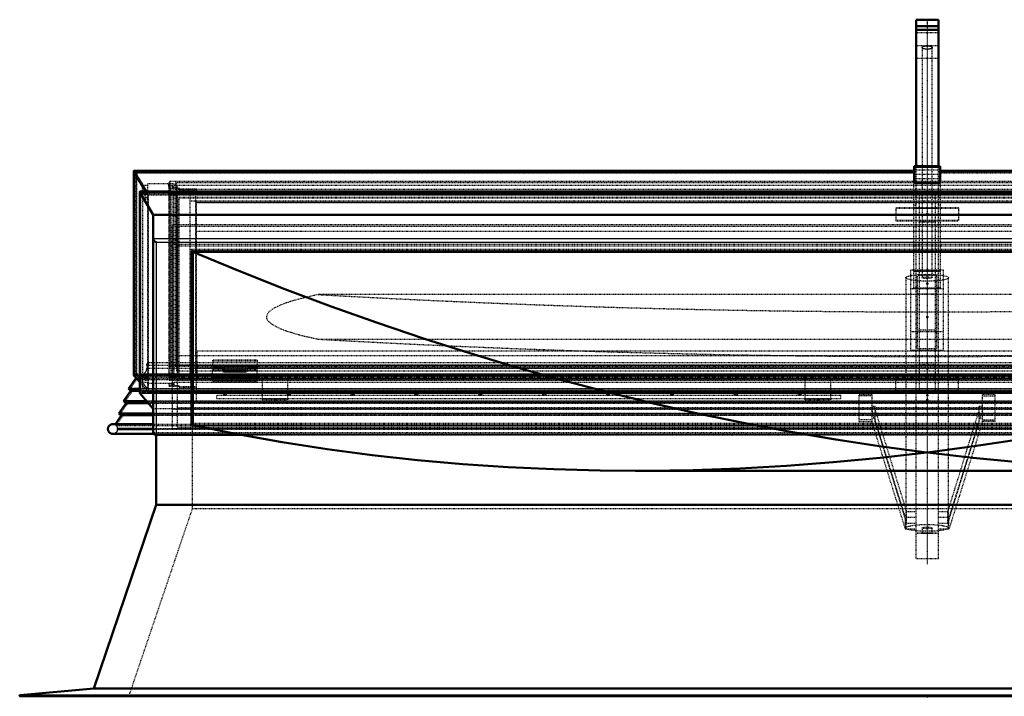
# Model space of a CAD drawing. Header units: millimetres. Extents: x -3 to 5752, y 0 to 4187.
# Tile 10 of 11: x 2902 to 4444, y 3126 to 4186. Entities that reach past the tile are written whole.
import ezdxf

# ---------------------------------------------------------------- set-up
doc = ezdxf.new("R2010")
doc.units = ezdxf.units.MM
doc.linetypes.add('Center', pattern=[1.5, 0.45, -0.5, 0.05, -0.5])
doc.linetypes.add('Dashed', pattern=[2, 1, -1])
for name, color, linetype, lineweight in [('am_0', 7, 'Continuous', 50), ('am_12', 3, 'Continuous', 25), ('am_3', 6, 'Dashed', 25), ('am_6', 2, 'Continuous', 35), ('am_7', 7, 'Center', 25), ('am_9', 7, 'Continuous', 50)]:
    doc.layers.add(name, color=color, linetype=linetype, lineweight=lineweight)

# ---------------------------------------------------------------- blocks, each defined once
blk = doc.blocks.new('26_L300125250453O10O_0_in_300125250O145OY1NNY310_1000')
at = {"layer": 'am_0'}
for p, q in [((4305.5, 4185.8), (4340.5, 4185.8)), ((4305.5, 3956.6), (4305.5, 4185.8)), ((4340.5, 3956.6), (4340.5, 4185.8)), ((4305.5, 4176), (4340.5, 4176)), ((4305.5, 4170.4), (4340.5, 4170.4))]:
    blk.add_line(p, q, dxfattribs=at)
at = {"layer": 'am_3'}
for p, q in [((4305.5, 4166.1), (4340.5, 4166.1)), ((4305.5, 4145.7), (4340.5, 4145.7)), ((4315, 4142.5), (4315, 3781.9)), ((4331, 3781.9), (4331, 4142.5)), ((4305.5, 4126), (4340.5, 4126)), ((4305.5, 3341.9), (4305.5, 3956.6)), ((4340.5, 3341.9), (4340.5, 3956.6)), ((4302, 3932.1), (4305.5, 3932.1)), ((4302, 3766.1), (4302, 3932.1)), ((4340.5, 3932.1), (4344, 3932.1)), ((4344, 3766.1), (4344, 3932.1)), ((4340.5, 3928.9), (4305.5, 3928.9)), ((4302, 3895.5), (4305.5, 3895.5)), ((4305.5, 3891.1), (4340.5, 3891.1)), ((4340.5, 3895.5), (4344, 3895.5)), ((4297.3, 3668.6), (4297.3, 3794.4)), ((4297.3, 3794.4), (4348.7, 3794.4)), ((4348.7, 3668.6), (4348.7, 3794.4)), ((4289.5, 3781.9), (4289.5, 3390)), ((4302, 3792.5), (4344, 3792.5)), ((4344, 3791.4), (4302, 3791.4)), ((4308, 3671.3), (4308, 3785.2)), ((4338, 3785.2), (4308, 3785.2)), ((4338, 3671.3), (4338, 3785.2)), ((4356.5, 3390), (4356.5, 3781.9)), ((4297.3, 3765.2), (4348.7, 3765.2)), ((4302, 3766.1), (4344, 3766.1)), ((4338, 3756), (4308, 3756)), ((4308, 3700.5), (4338, 3700.5)), ((4297.3, 3697.8), (4348.7, 3697.8)), ((4308, 3671.3), (4338, 3671.3)), ((4297.3, 3668.6), (4348.7, 3668.6)), ((4216.6, 3599.2), (4236.6, 3599.2)), ((4216.6, 3556.9), (4216.6, 3599.2)), ((4236.6, 3596.9), (4216.6, 3596.9)), ((4236.6, 3556), (4236.6, 3599.2)), ((4429.5, 3599.2), (4409.5, 3599.2)), ((4409.5, 3556), (4409.5, 3599.2)), ((4409.5, 3596.9), (4429.5, 3596.9)), ((4429.5, 3556.9), (4429.5, 3599.2)), ((4236.6, 3580.9), (4241.6, 3580.9)), ((4241.6, 3556.1), (4241.6, 3580.9)), ((4404.5, 3556.1), (4404.5, 3580.9)), ((4404.5, 3580.9), (4409.5, 3580.9)), ((4289, 3406.5), (4236.6, 3574.3)), ((4236.6, 3562.6), (4241.6, 3562.6)), ((4241.6, 3574.4), (4290.5, 3415.6)), ((4355.5, 3415.6), (4404.5, 3574.4)), ((4409.5, 3574.3), (4357.1, 3406.5)), ((4404.5, 3562.6), (4409.5, 3562.6)), ((4236.6, 3559.2), (4216.6, 3559.2)), ((4216.6, 3556.9), (4236.6, 3556.9)), ((4289, 3388.2), (4236.6, 3556)), ((4241.6, 3556.1), (4290.5, 3397.3)), ((4355.5, 3397.3), (4404.5, 3556.1)), ((4409.5, 3556), (4357.1, 3388.2)), ((4409.5, 3559.2), (4429.5, 3559.2)), ((4429.5, 3556.9), (4409.5, 3556.9)), ((4290.5, 3397.3), (4290.5, 3415.6)), ((4290.5, 3415.6), (4305.5, 3415.6)), ((4340.5, 3415.6), (4355.5, 3415.6)), ((4355.5, 3397.3), (4355.5, 3415.6)), ((4305.5, 3406.5), (4289, 3406.5)), ((4289, 3388.2), (4289, 3406.5)), ((4290.5, 3397.3), (4305.5, 3397.3)), ((4357.1, 3406.5), (4340.5, 3406.5)), ((4340.5, 3397.3), (4355.5, 3397.3)), ((4357.1, 3388.2), (4357.1, 3406.5)), ((4305.5, 3388.2), (4289, 3388.2)), ((4305.5, 3382.1), (4340.5, 3382.1)), ((4305.5, 3381.9), (4340.5, 3381.9)), ((4315, 3390), (4315, 3381.9)), ((4331, 3381.9), (4331, 3390)), ((4357.1, 3388.2), (4340.5, 3388.2)), ((4305.5, 3342.1), (4340.5, 3342.1)), ((4305.5, 3341.9), (4340.5, 3341.9))]:
    blk.add_line(p, q, dxfattribs=at)
for points in [[(4315, 4142.5), (4315.1, 4142.7), (4315.2, 4143), (4315.3, 4143.2), (4315.5, 4143.4), (4315.8, 4143.6), (4316.1, 4143.8), (4316.5, 4144), (4316.9, 4144.2), (4317.4, 4144.4), (4317.9, 4144.5), (4318.5, 4144.7), (4319, 4144.8), (4319.7, 4144.9), (4320.3, 4145), (4321, 4145.1), (4321.7, 4145.1), (4322.3, 4145.1), (4323, 4145.1), (4323.7, 4145.1), (4324.4, 4145.1), (4325.1, 4145.1), (4325.8, 4145), (4326.4, 4144.9), (4327, 4144.8), (4327.6, 4144.7), (4328.2, 4144.5), (4328.7, 4144.4), (4329.2, 4144.2), (4329.6, 4144), (4330, 4143.8), (4330.3, 4143.6), (4330.6, 4143.4), (4330.8, 4143.2), (4330.9, 4143), (4331, 4142.7), (4331, 4142.5)], [(4323, 4139.9), (4322.3, 4139.9), (4321.7, 4139.9), (4321, 4140), (4320.3, 4140), (4319.7, 4140.1), (4319, 4140.2), (4318.5, 4140.4), (4317.9, 4140.5), (4317.4, 4140.7), (4316.9, 4140.8), (4316.5, 4141), (4316.1, 4141.2), (4315.8, 4141.4), (4315.5, 4141.6), (4315.3, 4141.8), (4315.2, 4142.1), (4315.1, 4142.3), (4315, 4142.5)], [(4331, 4142.5), (4331, 4142.3), (4330.9, 4142.1), (4330.8, 4141.8), (4330.6, 4141.6), (4330.3, 4141.4), (4330, 4141.2), (4329.6, 4141), (4329.2, 4140.8), (4328.7, 4140.7), (4328.2, 4140.5), (4327.6, 4140.4), (4327, 4140.2), (4326.4, 4140.1), (4325.8, 4140), (4325.1, 4140), (4324.4, 4139.9), (4323.7, 4139.9), (4323, 4139.9)], [(4315, 3381.9), (4315.1, 3381.9), (4315.2, 3381.9), (4315.3, 3381.9), (4315.5, 3382), (4315.8, 3382), (4316.1, 3382), (4316.5, 3382), (4316.9, 3382), (4317.4, 3382), (4317.9, 3382), (4318.5, 3382), (4319, 3382), (4319.7, 3382), (4320.3, 3382), (4321, 3382), (4321.7, 3382), (4322.3, 3382), (4323, 3382), (4323.7, 3382), (4324.4, 3382), (4325.1, 3382), (4325.8, 3382), (4326.4, 3382), (4327, 3382), (4327.6, 3382), (4328.2, 3382), (4328.7, 3382), (4329.2, 3382), (4329.6, 3382), (4330, 3382), (4330.3, 3382), (4330.6, 3382), (4330.8, 3381.9), (4330.9, 3381.9), (4331, 3381.9), (4331, 3381.9)], [(4323, 3381.9), (4322.3, 3381.9), (4321.7, 3381.9), (4321, 3381.9), (4320.3, 3381.9), (4319.7, 3381.9), (4319, 3381.9), (4318.5, 3381.9), (4317.9, 3381.9), (4317.4, 3381.9), (4316.9, 3381.9), (4316.5, 3381.9), (4316.1, 3381.9), (4315.8, 3381.9), (4315.5, 3381.9), (4315.3, 3381.9), (4315.2, 3381.9), (4315.1, 3381.9), (4315, 3381.9)], [(4331, 3381.9), (4331, 3381.9), (4330.9, 3381.9), (4330.8, 3381.9), (4330.6, 3381.9), (4330.3, 3381.9), (4330, 3381.9), (4329.6, 3381.9), (4329.2, 3381.9), (4328.7, 3381.9), (4328.2, 3381.9), (4327.6, 3381.9), (4327, 3381.9), (4326.4, 3381.9), (4325.8, 3381.9), (4325.1, 3381.9), (4324.4, 3381.9), (4323.7, 3381.9), (4323, 3381.9)]]:
    blk.add_lwpolyline(points, dxfattribs=at)
for centre, major_axis in [((4323, 3781.9), (-33.5, 0)), ((4323, 3781.9), (-8, 0)), ((4323, 3390), (-33.5, 0)), ((4323, 3390), (-8, 0))]:
    blk.add_ellipse(centre, major_axis=major_axis, ratio=0.159102, dxfattribs=at)
at = {"layer": 'am_7'}
blk.add_line((4323, 4186.1), (4323, 3333.3), dxfattribs=at)
at = {"layer": 'am_6'}
for tag, p, flags in [('CATALOG', (4434.5, 4183.6), 8), ('W', (4434.5, 4181.1), 8), ('OP', (4434.5, 4180.1), 8), ('OC', (4434.5, 4179.1), 8), ('NB', (4434.5, 4186.1), 8), ('NN', (4434.5, 4185.6), 8), ('NT', (4434.5, 4185.1), 8), ('NBSYN', (4434.5, 4184.6), 8), ('LINA', (4434.5, 4184.1), 8), ('IDNR', (4434.5, 4183.1), 8), ('PN', (4434.5, 4182.6), 8), ('LODLEVEL', (4434.5, 4182.1), 8), ('L', (4434.5, 4181.6), 8), ('DP', (4434.5, 4180.6), 8), ('BA', (4434.5, 4179.6), 8), ('ExcludeFromBOM', (4434.5, 4178.1), 8), ('PSOL_0', (4434.5, 4177.6), 9), ('PSOL_1', (4434.5, 4177.1), 9), ('PSOL_2', (4434.5, 4176.6), 9), ('PSOL_3', (4434.5, 4176.1), 9)]:
    blk.add_attdef(tag, p, '', height=0.5, dxfattribs=dict(at, flags=flags))
blk = doc.blocks.new('27_L3001252504511O_0_in_300125250O145OY1NNY310_1000')
at = {"layer": 'am_3'}
for p, q in [((4335.5, 3912.7), (4310.5, 3912.7)), ((4310.5, 3912.7), (4310.5, 3602.6)), ((4335.5, 3912.7), (4335.5, 3602.6)), ((4274, 3891.5), (4274, 3871.1)), ((4372, 3891.5), (4274, 3891.5)), ((4372, 3890.5), (4274, 3890.5)), ((4372, 3891.5), (4372, 3871.1)), ((4274, 3872.2), (4372, 3872.2)), ((4274, 3871.1), (4372, 3871.1)), ((4310.5, 3869.2), (4335.5, 3869.2)), ((4335.5, 3646.1), (4310.5, 3646.1)), ((4274, 3603.5), (4274, 3623.9)), ((4274, 3623.9), (4372, 3623.9)), ((4372, 3603.5), (4372, 3623.9)), ((4274, 3622.8), (4372, 3622.8)), ((4372, 3604.6), (4274, 3604.6)), ((4372, 3603.5), (4274, 3603.5)), ((4310.5, 3602.6), (4335.5, 3602.6))]:
    blk.add_line(p, q, dxfattribs=at)
at = {"layer": 'am_6'}
for tag, p, flags in [('NB', (4377, 3912.7), 8), ('NN', (4377, 3912.2), 8), ('NT', (4377, 3911.7), 8), ('NBSYN', (4377, 3911.2), 8), ('LINA', (4377, 3910.7), 8), ('CATALOG', (4377, 3910.2), 8), ('IDNR', (4377, 3909.7), 8), ('PN', (4377, 3909.2), 8), ('LODLEVEL', (4377, 3908.7), 8), ('L', (4377, 3908.2), 8), ('W', (4377, 3907.7), 8), ('DP', (4377, 3907.2), 8), ('OP', (4377, 3906.7), 8), ('ExcludeFromBOM', (4377, 3905.7), 8), ('PSOL_0', (4377, 3905.2), 9), ('PSOL_1', (4377, 3904.7), 9), ('PSOL_2', (4377, 3904.2), 9)]:
    blk.add_attdef(tag, p, '', height=0.5, dxfattribs=dict(at, flags=flags))
blk = doc.blocks.new('28_L3001252506O_0_in_300125250O145OY1NNY310_1000')
at = {"layer": 'am_3'}
for p, q in [((3137.7, 3643.2), (3137.7, 3933.2)), ((3137.7, 3933.2), (5508.4, 3933.2)), ((3135.4, 3926.9), (3135.4, 3635.7)), ((3139.1, 3628.1), (3139.1, 3917.4)), ((3139.1, 3917.4), (5507, 3917.4)), ((3146.5, 3930.9), (5499.6, 3930.9)), ((3146.5, 3645.5), (3146.5, 3930.9)), ((3148.3, 3920.4), (5497.8, 3920.4)), ((3149.8, 3914.6), (3148.3, 3920.4)), ((3148.3, 3635.9), (3148.3, 3920.4)), ((3148.7, 3639.1), (3148.7, 3923.5)), ((3149.8, 3630.9), (3149.8, 3914.6)), ((3149.8, 3914.6), (5496.3, 3914.6)), ((3137.7, 3643.2), (5508.4, 3643.2)), ((3146.5, 3645.5), (5499.6, 3645.5)), ((3139.1, 3628.1), (5507, 3628.1)), ((3148.3, 3635.9), (3149.8, 3630.9)), ((3148.3, 3635.9), (5497.8, 3635.9)), ((3149.8, 3630.9), (5496.3, 3630.9))]:
    blk.add_line(p, q, dxfattribs=at)
for points in [[(3135.4, 3926.9), (3135.5, 3928), (3135.6, 3929), (3135.9, 3929.9), (3136.2, 3930.9), (3136.6, 3931.7), (3137.1, 3932.5), (3137.7, 3933.2)], [(3139.1, 3917.4), (3138.4, 3918.4), (3137.7, 3919.4), (3137.1, 3920.4), (3136.6, 3921.5), (3136.2, 3922.6), (3135.9, 3923.6), (3135.6, 3924.7), (3135.5, 3925.8), (3135.4, 3926.9), (3135.4, 3926.9)], [(3148.7, 3923.5), (3148.7, 3924.5), (3148.6, 3925.6), (3148.3, 3926.7), (3148, 3927.8), (3147.6, 3928.9), (3147.1, 3930), (3146.5, 3930.9)], [(3148.3, 3920.4), (3148.5, 3921.4), (3148.7, 3922.4), (3148.7, 3923.4), (3148.7, 3923.5)], [(3137.7, 3643.2), (3137.1, 3642.1), (3136.6, 3641.1), (3136.2, 3640), (3135.9, 3638.9), (3135.6, 3637.8), (3135.5, 3636.7), (3135.4, 3635.7)], [(3146.5, 3645.5), (3147.1, 3644.7), (3147.6, 3643.9), (3148, 3643), (3148.3, 3642.1), (3148.6, 3641.1), (3148.7, 3640.1), (3148.7, 3639.1)], [(3148.7, 3639.1), (3148.7, 3638.1), (3148.6, 3637), (3148.3, 3635.9), (3148.3, 3635.9)], [(3135.4, 3635.7), (3135.5, 3634.7), (3135.6, 3633.7), (3135.9, 3632.7), (3136.2, 3631.8), (3136.6, 3630.9), (3137.1, 3630.1), (3137.7, 3629.4), (3138.4, 3628.7), (3139.1, 3628.1), (3139.1, 3628.1)]]:
    blk.add_lwpolyline(points, dxfattribs=at)
at = {"layer": 'am_6'}
for tag, p, flags in [('NB', (5515.6, 3933.2), 8), ('NN', (5515.6, 3932.7), 8), ('NT', (5515.6, 3932.2), 8), ('NBSYN', (5515.6, 3931.7), 8), ('LINA', (5515.6, 3931.2), 8), ('CATALOG', (5515.6, 3930.7), 8), ('IDNR', (5515.6, 3930.2), 8), ('PN', (5515.6, 3929.7), 8), ('LODLEVEL', (5515.6, 3929.2), 8), ('L', (5515.6, 3928.7), 8), ('W', (5515.6, 3928.2), 8), ('ExcludeFromBOM', (5515.6, 3927.2), 8), ('PSOL_0', (5515.6, 3926.7), 9), ('PSOL_1', (5515.6, 3926.2), 9), ('PSOL_2', (5515.6, 3925.7), 9)]:
    blk.add_attdef(tag, p, '', height=0.5, dxfattribs=dict(at, flags=flags))
blk = doc.blocks.new('29_L3001252505O_0_in_300125250O145OY1NNY310_1000')
at = {"layer": 'am_3'}
for p, q in [((3168.5, 3914.6), (5477.5, 3914.6)), ((3168.5, 3914.6), (3168.5, 3628.5)), ((3168.5, 3902.5), (5477.5, 3902.5)), ((3177.8, 3912.2), (5468.3, 3912.2)), ((3177.8, 3630.9), (3177.8, 3912.2)), ((3177.8, 3900.1), (5468.3, 3900.1)), ((3168.5, 3640.5), (5477.5, 3640.5)), ((3177.8, 3642.9), (5468.3, 3642.9)), ((3168.5, 3628.5), (5477.5, 3628.5)), ((3177.8, 3630.9), (5468.3, 3630.9))]:
    blk.add_line(p, q, dxfattribs=at)
at = {"layer": 'am_6'}
for tag, p, flags in [('NB', (5482.5, 3914.6), 8), ('NN', (5482.5, 3914.1), 8), ('NT', (5482.5, 3913.6), 8), ('NBSYN', (5482.5, 3913.1), 8), ('LINA', (5482.5, 3912.6), 8), ('CATALOG', (5482.5, 3912.1), 8), ('IDNR', (5482.5, 3911.6), 8), ('PN', (5482.5, 3911.1), 8), ('LODLEVEL', (5482.5, 3910.6), 8), ('L', (5482.5, 3910.1), 8), ('W', (5482.5, 3909.6), 8), ('ExcludeFromBOM', (5482.5, 3908.6), 8), ('PSOL_0', (5482.5, 3908.1), 9), ('PSOL_1', (5482.5, 3907.6), 9), ('PSOL_2', (5482.5, 3907.1), 9)]:
    blk.add_attdef(tag, p, '', height=0.5, dxfattribs=dict(at, flags=flags))
blk = doc.blocks.new('30_L300125250O34O_0_in_300125250O145OY1NNY310_1000')
at = {"layer": 'am_0'}
for p, q in [((3173, 3823.2), (3173, 3550.9)), ((3173, 3822.7), (5473, 3822.7)), ((3866.5, 3479.5), (4779.6, 3479.5))]:
    blk.add_line(p, q, dxfattribs=at)
for points in [[(4323, 3508.1), (4322.7, 3508.1), (4251.4, 3517.6), (4180.2, 3528.4), (4108.8, 3540.6), (4037.5, 3554.1), (3966, 3568.9), (3894.5, 3585), (3823, 3602.5), (3751.5, 3621.3), (3679.1, 3641.7), (3606.7, 3663.5), (3534.3, 3686.6), (3462.1, 3711), (3389.7, 3736.9), (3317.4, 3764.1), (3245.1, 3792.7), (3173, 3822.7)], [(5473, 3822.7), (5403.2, 3793.6), (5333.1, 3765.8), (5262.8, 3739.2), (5192.3, 3713.9), (5121.3, 3689.7), (5050.3, 3666.9), (4979, 3645.2), (4907.6, 3624.9), (4835, 3605.6), (4762.4, 3587.6), (4689.5, 3571), (4616.6, 3555.7), (4543.4, 3541.7), (4470.1, 3529.1), (4396.8, 3517.9), (4323.4, 3508.1), (4323, 3508.1)], [(3173, 3550.9), (3242.9, 3536.9), (3313, 3524.4), (3383.3, 3513.5), (3453.8, 3504.2), (3524.7, 3496.3), (3595.8, 3490), (3667.1, 3485.2), (3738.4, 3481.9), (3811.1, 3480), (3866.5, 3479.5)], [(3866.5, 3479.5), (3883.7, 3479.6), (3956.6, 3480.7), (4029.5, 3483.2), (4102.7, 3487.3), (4175.9, 3492.8), (4249.3, 3499.7), (4322.7, 3508), (4323, 3508.1)], [(4323, 3508.1), (4323.4, 3508), (4394.7, 3499.9), (4465.9, 3493.1), (4537.2, 3487.7), (4608.6, 3483.6), (4680.1, 3480.9), (4751.6, 3479.7), (4779.6, 3479.5)]]:
    blk.add_lwpolyline(points, dxfattribs=at)
at = {"layer": 'am_3'}
for p, q in [((5505, 3865), (3141, 3865)), ((3141, 3865), (3141, 3545.6)), ((3141, 3834.4), (5505, 3834.4)), ((3173, 3825.9), (3173, 3823.2)), ((3173, 3825.9), (5473, 3825.9)), ((5276.2, 3755.5), (3369.9, 3755.5)), ((3369.9, 3685.6), (5276.2, 3685.6)), ((3141, 3576.2), (5505, 3576.2)), ((3173, 3554.1), (5473, 3554.1)), ((3173, 3550.9), (5473, 3550.9)), ((3141, 3545.6), (5505, 3545.6))]:
    blk.add_line(p, q, dxfattribs=at)
blk.add_lwpolyline([(3369.9, 3755.5), (3359.8, 3753.4), (3338.5, 3748.2), (3328.6, 3745.4), (3319.4, 3742.4), (3311.1, 3739.3), (3303.8, 3736), (3297.5, 3732.5), (3292.7, 3728.8), (3289, 3723.7), (3288.4, 3721.1), (3288.7, 3718.4), (3289.8, 3715.9), (3291.7, 3713.4), (3298, 3708.4), (3304, 3705.1), (3311, 3701.9), (3319.2, 3698.8), (3328.3, 3695.9), (3337.9, 3693.1), (3348, 3690.5), (3369.9, 3685.6)], dxfattribs=at)
for centre in [(4323, 19380.7), (4323, 19310.8)]:
    blk.add_ellipse(centre, major_axis=(-16204.4, 0), ratio=0.965926, start_param=1.511945, end_param=1.629648, dxfattribs=at)
at = {"layer": 'am_6'}
for tag, p, flags in [('NB', (5510, 3865), 8), ('NN', (5510, 3864.5), 8), ('NT', (5510, 3864), 8), ('NBSYN', (5510, 3863.5), 8), ('LINA', (5510, 3863), 8), ('CATALOG', (5510, 3862.5), 8), ('IDNR', (5510, 3862), 8), ('PN', (5510, 3861.5), 8), ('LODLEVEL', (5510, 3861), 8), ('L', (5510, 3860.5), 8), ('W', (5510, 3860), 8), ('TG', (5510, 3859.5), 8), ('TS', (5510, 3859), 8), ('ExcludeFromBOM', (5510, 3858), 8), ('PSOL_0', (5510, 3857.5), 9), ('PSOL_1', (5510, 3857), 9), ('PSOL_2', (5510, 3856.5), 9), ('PSOL_3', (5510, 3856), 9)]:
    blk.add_attdef(tag, p, '', height=0.5, dxfattribs=dict(at, flags=flags))
blk = doc.blocks.new('31_L30012525045O3O_0_in_300125250O145OY1NNY310_1000')
at = {"layer": 'am_0'}
for p, q in [((3080.8, 3948.6), (3080.8, 3629.1)), ((3081, 3947.9), (3099.7, 3916.8)), ((4302.5, 3949.6), (3081.7, 3949.6)), ((4302.5, 3930.7), (4302.5, 3956.6)), ((4343.5, 3956.6), (4302.5, 3956.6)), ((4343.5, 3930.7), (4343.5, 3956.6)), ((5564.4, 3949.6), (4343.5, 3949.6)), ((3090, 3916), (3090, 3601.3)), ((5555.3, 3916.8), (3090.8, 3916.8)), ((4302.5, 3930.7), (4343.5, 3930.7)), ((3090, 3601), (3090, 3915.8)), ((3090, 3915.8), (5556.1, 3915.8)), ((3090, 3915.8), (3111, 3880.2)), ((3111, 3880.2), (3111, 3539.7)), ((3111, 3880.2), (5535, 3880.2)), ((3171, 3550.4), (3171, 3823.2)), ((3171, 3823.2), (5475, 3823.2)), ((3090, 3618.3), (3081, 3628.5)), ((3111, 3576.3), (3090, 3601)), ((3171, 3553.6), (3173, 3553.6)), ((3171, 3550.4), (3175.6, 3550.4)), ((3114.7, 3536), (3247.9, 3536))]:
    blk.add_line(p, q, dxfattribs=at)
for points in [[(3081.7, 3949.6), (3081.6, 3949.6), (3081.5, 3949.5), (3081.4, 3949.5), (3081.3, 3949.5), (3081.2, 3949.4), (3081.2, 3949.4), (3081.1, 3949.3), (3081, 3949.3), (3081, 3949.2), (3080.9, 3949.1), (3080.9, 3949), (3080.8, 3948.9), (3080.8, 3948.8), (3080.8, 3948.7), (3080.8, 3948.6)], [(3080.8, 3948.6), (3080.8, 3948.5), (3080.8, 3948.4), (3080.8, 3948.3), (3080.9, 3948.2), (3080.9, 3948.1), (3081, 3948), (3081, 3947.9)], [(3090.8, 3916.8), (3090.7, 3916.8), (3090.6, 3916.8), (3090.5, 3916.8), (3090.4, 3916.8), (3090.3, 3916.7), (3090.3, 3916.7), (3090.2, 3916.6), (3090.2, 3916.6), (3090.1, 3916.5), (3090.1, 3916.4), (3090, 3916.4), (3090, 3916.3), (3090, 3916.2), (3090, 3916.1), (3090, 3916), (3090, 3915.9), (3090, 3915.8), (3090, 3915.8)], [(3116, 3837.4), (3115.6, 3837.5), (3115.2, 3837.7), (3114.7, 3837.9), (3114.3, 3838.1), (3113.9, 3838.4), (3113.5, 3838.7), (3113.2, 3839), (3112.8, 3839.4), (3112.5, 3839.7), (3112.2, 3840.1), (3111.9, 3840.5), (3111.7, 3840.9), (3111.5, 3841.4), (3111.3, 3841.8), (3111.2, 3842.2), (3111.1, 3842.7), (3111.1, 3843.1), (3111, 3843.5)], [(3081, 3628.5), (3081, 3628.6), (3080.9, 3628.7), (3080.9, 3628.7), (3080.8, 3628.8), (3080.8, 3628.9), (3080.8, 3629), (3080.8, 3629.1)], [(3111, 3539.7), (3111.1, 3539.3), (3111.1, 3538.9), (3111.2, 3538.5), (3111.3, 3538.1), (3111.5, 3537.8), (3111.7, 3537.4), (3111.9, 3537.1), (3112.2, 3536.9), (3112.5, 3536.6), (3112.8, 3536.4), (3113.2, 3536.3), (3113.5, 3536.1), (3113.9, 3536.1), (3114.3, 3536), (3114.7, 3536)], [(3114.7, 3536), (3115.2, 3536), (3115.6, 3536.1), (3116, 3536.1)]]:
    blk.add_lwpolyline(points, dxfattribs=at)
at = {"layer": 'am_12'}
for p, q in [((3081, 3628.5), (3081, 3947.9)), ((3081, 3947.9), (4302.5, 3947.9)), ((4302.5, 3955.1), (4343.5, 3955.1)), ((4343.5, 3947.9), (5565.1, 3947.9)), ((3111, 3843.5), (5535, 3843.5)), ((3116, 3837.4), (5530, 3837.4)), ((3116, 3536.1), (3116, 3837.4)), ((3116, 3536.1), (3246.9, 3536.1))]:
    blk.add_line(p, q, dxfattribs=at)
at = {"layer": 'am_3'}
for p, q in [((3085.4, 3946.5), (3082.8, 3949.1)), ((3082.8, 3949.1), (4302.5, 3949.1)), ((3082.8, 3630.6), (3082.8, 3949.1)), ((4302.5, 3956.6), (4343.5, 3956.6)), ((4302.5, 3950.9), (4343.5, 3950.9)), ((4343.5, 3949.1), (5563.3, 3949.1)), ((3084.2, 3946), (3085.4, 3946.5)), ((3084.2, 3628.3), (3084.2, 3946)), ((3084.2, 3946), (4302.5, 3946)), ((3102, 3916.4), (3084.2, 3946)), ((3085.4, 3629.4), (3085.4, 3946.5)), ((3085.4, 3946.5), (4302.5, 3946.5)), ((4343.5, 3943.6), (4302.5, 3943.6)), ((4302.5, 3937.4), (4343.5, 3937.4)), ((4343.5, 3946.5), (5560.7, 3946.5)), ((4343.5, 3946), (5561.9, 3946)), ((3094.7, 3913.2), (3091.8, 3916.4)), ((3091.8, 3602.5), (3091.8, 3916.4)), ((3091.8, 3916.4), (5554.3, 3916.4)), ((3094.5, 3927), (3102, 3916.4)), ((3094.5, 3927), (3102, 3927)), ((3094.5, 3916.2), (3094.5, 3927)), ((3097.2, 3912.3), (3094.5, 3916.2)), ((3094.5, 3916.2), (3102, 3916.2)), ((3095.9, 3916.2), (3095.9, 3914.8)), ((3095.9, 3916.2), (3102, 3916.2)), ((3098.6, 3912.3), (3095.9, 3916.2)), ((3099.7, 3916.8), (3103.3, 3911)), ((3143.8, 3929), (3102, 3929)), ((3102, 3929), (3102, 3916.4)), ((3102, 3916.2), (3102, 3621.6)), ((3136.3, 3921.2), (3136.3, 3926.7)), ((3136.3, 3926.7), (3141.8, 3926.7)), ((3141.8, 3925.1), (3136.3, 3925.1)), ((3151.8, 3922.1), (3136.3, 3922.1)), ((3136.3, 3921.2), (3151.8, 3921.2)), ((3136.3, 3916.2), (3141.8, 3916.2)), ((3136.3, 3621.6), (3136.3, 3916.2)), ((3141.8, 3923.1), (3141.8, 3926.7)), ((3141.8, 3924.4), (3143.8, 3924.4)), ((3143.8, 3923.1), (3141.8, 3923.1)), ((3141.8, 3916.2), (3141.8, 3623.5)), ((3143.8, 3923.1), (3143.8, 3929)), ((3143.8, 3927), (5502.3, 3927)), ((3143.8, 3916.2), (5502.3, 3916.2)), ((3143.8, 3916.2), (5502.3, 3916.2)), ((3143.8, 3623.5), (3143.8, 3916.2)), ((3151.8, 3919.8), (3151.8, 3922.1)), ((3179, 3920.4), (3151.8, 3920.4)), ((3151.8, 3919.8), (3179, 3919.8)), ((3179, 3916.4), (3179, 3920.4)), ((3179, 3916.4), (5467, 3916.4)), ((3094.7, 3913.2), (5551.4, 3913.2)), ((3094.7, 3600.9), (3094.7, 3913.2)), ((3095.9, 3914.8), (3097.2, 3912.9)), ((3095.9, 3914.8), (3102, 3914.8)), ((3097.2, 3912.9), (3097.2, 3912.3)), ((3097.2, 3912.9), (3102, 3912.9)), ((3097.2, 3912.3), (3102, 3912.3)), ((3098.6, 3912.3), (3102, 3912.3)), ((3098.6, 3908.3), (3098.6, 3912.3)), ((3099.7, 3906.9), (3098.6, 3908.3)), ((3098.6, 3908.3), (3102, 3908.3)), ((3099.7, 3899.8), (3099.7, 3906.9)), ((3099.7, 3906.9), (3102, 3906.9)), ((3103.3, 3911), (3103.3, 3603.1)), ((5542.8, 3911), (3103.3, 3911)), ((3136.3, 3914.8), (3141.8, 3914.8)), ((3136.3, 3914.3), (3141.8, 3914.3)), ((3136.3, 3912.9), (3141.8, 3912.9)), ((3136.3, 3912.3), (3141.8, 3912.3)), ((3136.3, 3912.3), (5509.8, 3912.3)), ((3141.8, 3914.3), (3143.8, 3914.3)), ((3143.8, 3914.8), (5502.3, 3914.8)), ((3143.8, 3912.9), (5502.3, 3912.9)), ((3143.8, 3912.3), (5502.3, 3912.3)), ((3151.8, 3624.1), (3151.8, 3908.3)), ((3151.8, 3908.3), (5494.2, 3908.3)), ((3151.8, 3906.9), (5494.2, 3906.9)), ((3102, 3896.5), (3099.7, 3899.8)), ((3099.7, 3899.8), (3102, 3899.8)), ((3179, 3899.8), (5467, 3899.8)), ((3179, 3586.3), (3179, 3899.8)), ((3149, 3862.7), (5497, 3862.7)), ((3149, 3547.9), (3149, 3862.7)), ((3179, 3854.9), (5467, 3854.9)), ((3149, 3832.1), (5497, 3832.1)), ((3171, 3823.2), (3171, 3826.4)), ((3171, 3826.4), (5475, 3826.4)), ((3220, 3642.7), (3204, 3642.7)), ((3204, 3618.3), (3204, 3642.7)), ((3220, 3640.7), (3204, 3640.7)), ((3220, 3642.7), (3220, 3634.5)), ((3258, 3638.7), (3220, 3638.7)), ((3274, 3642.7), (3258, 3642.7)), ((3258, 3642.7), (3258, 3634.5)), ((3274, 3640.7), (3258, 3640.7)), ((3274, 3618.3), (3274, 3642.7)), ((3081, 3628.5), (5565.1, 3628.5)), ((5563.7, 3630.7), (3082.4, 3630.7)), ((3082.8, 3630.6), (3085.4, 3629.4)), ((3082.8, 3630.6), (5563.3, 3630.6)), ((3085.4, 3629.4), (3084.2, 3628.3)), ((3084.2, 3628.3), (3102, 3607.9)), ((3084.2, 3628.3), (5561.9, 3628.3)), ((3085.4, 3629.4), (5560.7, 3629.4)), ((3094.5, 3629.3), (3097.2, 3625.4)), ((3094.5, 3629.3), (3102, 3629.3)), ((3094.5, 3618.5), (3094.5, 3629.3)), ((3095.9, 3626.8), (3095.9, 3625.4)), ((3095.9, 3626.8), (3102, 3626.8)), ((3097.2, 3624.9), (3095.9, 3626.8)), ((3095.9, 3625.4), (3098.6, 3621.6)), ((3095.9, 3625.4), (3102, 3625.4)), ((3097.2, 3625.4), (3097.2, 3624.9)), ((3097.2, 3625.4), (3102, 3625.4)), ((3097.2, 3624.9), (3102, 3624.9)), ((3098.6, 3621.6), (3098.6, 3625.6)), ((3098.6, 3625.6), (3099.7, 3624.1)), ((3098.6, 3625.6), (3102, 3625.6)), ((3099.7, 3624.1), (3099.7, 3631.2)), ((3099.7, 3631.2), (3102, 3627.8)), ((3099.7, 3631.2), (3102, 3631.2)), ((3099.7, 3624.1), (3102, 3624.1)), ((3141.8, 3627.4), (3136.3, 3627.4)), ((3136.3, 3626.8), (3141.8, 3626.8)), ((3136.3, 3625.4), (3141.8, 3625.4)), ((3136.3, 3625.4), (3141.8, 3625.4)), ((3136.3, 3624.9), (3141.8, 3624.9)), ((3143.8, 3623.5), (3141.8, 3623.5)), ((3143.8, 3629.3), (5502.3, 3629.3)), ((3143.8, 3626.8), (5502.3, 3626.8)), ((3143.8, 3625.4), (5502.3, 3625.4)), ((3143.8, 3625.4), (5502.3, 3625.4)), ((3143.8, 3624.9), (5502.3, 3624.9)), ((3151.8, 3625.6), (5494.2, 3625.6)), ((3151.8, 3624.1), (5494.2, 3624.1)), ((3179, 3631.2), (5467, 3631.2)), ((3220, 3638), (3204, 3638)), ((3220, 3638), (3204, 3638)), ((3220, 3636.4), (3204, 3636.4)), ((3274, 3636.3), (3204, 3636.3)), ((3274, 3628.6), (3204, 3628.6)), ((3274, 3627), (3204, 3627)), ((3274, 3625.8), (3204, 3625.8)), ((3274, 3624), (3204, 3624)), ((3220, 3636.5), (3258, 3636.5)), ((3258, 3636.1), (3220, 3636.1)), ((3220, 3634.5), (3258, 3634.5)), ((3274, 3638), (3258, 3638)), ((3274, 3638), (3258, 3638)), ((3274, 3636.4), (3258, 3636.4)), ((3103.3, 3603.1), (3090, 3618.3)), ((3102, 3607.9), (3094.5, 3618.5)), ((3094.5, 3618.5), (3102, 3618.5)), ((3098.6, 3621.6), (3102, 3621.6)), ((3102, 3618.5), (3102, 3607.9)), ((3102, 3616.5), (3143.8, 3616.5)), ((3136.3, 3621.6), (5509.8, 3621.6)), ((3136.3, 3616.6), (3141.8, 3616.6)), ((3136.3, 3611.8), (3136.3, 3616.6)), ((3141.8, 3615), (3136.3, 3615)), ((3151.8, 3612.7), (3136.3, 3612.7)), ((3136.3, 3611.8), (3151.8, 3611.8)), ((3141.8, 3616.6), (3141.8, 3613.4)), ((3141.8, 3614.6), (3143.8, 3614.6)), ((3143.8, 3613.4), (3141.8, 3613.4)), ((3143.8, 3613.4), (3143.8, 3618.5)), ((3143.8, 3618.5), (5502.3, 3618.5)), ((3151.8, 3610.6), (3151.8, 3612.7)), ((3179, 3611.2), (3151.8, 3611.2)), ((3151.8, 3610.6), (3179, 3610.6)), ((3179, 3607.9), (5467, 3607.9)), ((3274, 3620.5), (3204, 3620.5)), ((3274, 3618.3), (3204, 3618.3)), ((3090, 3601), (5556.1, 3601)), ((5554.7, 3602.6), (3091.3, 3602.6)), ((3091.8, 3602.5), (3094.7, 3600.9)), ((3091.8, 3602.5), (5554.3, 3602.5)), ((3094.7, 3600.9), (5551.4, 3600.9)), ((3103.3, 3603.1), (5542.8, 3603.1)), ((3149, 3578.5), (5497, 3578.5)), ((3179, 3586.3), (5467, 3586.3)), ((5535, 3576.3), (3111, 3576.3)), ((3149, 3547.9), (5497, 3547.9)), ((3173, 3553.6), (5473, 3553.6)), ((3175.6, 3550.4), (5470.5, 3550.4)), ((3111, 3539.7), (5535, 3539.7)), ((3246.9, 3536.1), (5399.3, 3536.1)), ((3247.9, 3536), (5398.3, 3536))]:
    blk.add_line(p, q, dxfattribs=at)
for points in [[(3082.8, 3949.1), (3082.7, 3949.2), (3082.6, 3949.2), (3082.5, 3949.3), (3082.4, 3949.4), (3082.3, 3949.4), (3082.2, 3949.5), (3082.1, 3949.5), (3082, 3949.5), (3081.9, 3949.6), (3081.8, 3949.6), (3081.7, 3949.6)], [(3091.8, 3916.4), (3091.7, 3916.4), (3091.6, 3916.5), (3091.5, 3916.6), (3091.4, 3916.6), (3091.3, 3916.7), (3091.3, 3916.7), (3091.2, 3916.8), (3091.1, 3916.8), (3091, 3916.8), (3090.9, 3916.8), (3090.8, 3916.8), (3090.8, 3916.8)], [(3080.8, 3629.1), (3080.8, 3629.2), (3080.8, 3629.3), (3080.8, 3629.4), (3080.9, 3629.6), (3080.9, 3629.7), (3081, 3629.8), (3081, 3629.9), (3081.1, 3630), (3081.2, 3630.1), (3081.2, 3630.2), (3081.3, 3630.3), (3081.4, 3630.3), (3081.5, 3630.4), (3081.6, 3630.5), (3081.7, 3630.5), (3081.8, 3630.6), (3081.9, 3630.6), (3082, 3630.7), (3082.2, 3630.7), (3082.3, 3630.7), (3082.4, 3630.7)], [(3082.4, 3630.7), (3082.5, 3630.7), (3082.6, 3630.7), (3082.7, 3630.7), (3082.8, 3630.6), (3082.8, 3630.6)], [(3090, 3601), (3090, 3601.1), (3090, 3601.2), (3090, 3601.3), (3090, 3601.4), (3090, 3601.5), (3090, 3601.6), (3090, 3601.7), (3090.1, 3601.8), (3090.1, 3601.9), (3090.2, 3602), (3090.2, 3602), (3090.3, 3602.1), (3090.4, 3602.2), (3090.5, 3602.3), (3090.5, 3602.3), (3090.6, 3602.4), (3090.7, 3602.5), (3090.8, 3602.5), (3090.9, 3602.6), (3091, 3602.6), (3091.1, 3602.6), (3091.2, 3602.6), (3091.3, 3602.6), (3091.3, 3602.6)], [(3091.3, 3602.6), (3091.4, 3602.6), (3091.5, 3602.6), (3091.6, 3602.6), (3091.7, 3602.6), (3091.8, 3602.5), (3091.8, 3602.5)]]:
    blk.add_lwpolyline(points, dxfattribs=at)
at = {"layer": 'am_6'}
for tag, p, flags in [('CATALOG', (5570.3, 3954.1), 8), ('W', (5570.3, 3951.6), 8), ('OP', (5570.3, 3950.6), 8), ('OC', (5570.3, 3950.1), 8), ('NB', (5570.3, 3956.6), 8), ('NN', (5570.3, 3956.1), 8), ('NT', (5570.3, 3955.6), 8), ('NBSYN', (5570.3, 3955.1), 8), ('LINA', (5570.3, 3954.6), 8), ('IDNR', (5570.3, 3953.6), 8), ('PN', (5570.3, 3953.1), 8), ('LODLEVEL', (5570.3, 3952.6), 8), ('L', (5570.3, 3952.1), 8), ('DP', (5570.3, 3951.1), 8), ('ExcludeFromBOM', (5570.3, 3949.1), 8), ('PSOL_0', (5570.3, 3948.6), 9), ('PSOL_1', (5570.3, 3948.1), 9), ('PSOL_2', (5570.3, 3947.6), 9)]:
    blk.add_attdef(tag, p, '', height=0.5, dxfattribs=dict(at, flags=flags))
blk = doc.blocks.new('32_L300125250459O_0_in_300125250O145OY1NNY310_1000')
at = {"layer": 'am_3'}
for p, q in [((3222.7, 3597.5), (3210.5, 3597.5)), ((3210.5, 3592.5), (3210.5, 3597.5)), ((3210.5, 3592.5), (4188, 3592.5)), ((3322.7, 3597.5), (3223.4, 3597.5)), ((3422.7, 3597.5), (3323.4, 3597.5)), ((3522.7, 3597.5), (3423.4, 3597.5)), ((3622.7, 3597.5), (3523.4, 3597.5)), ((3722.7, 3597.5), (3623.4, 3597.5)), ((3822.7, 3597.5), (3723.4, 3597.5)), ((3922.7, 3597.5), (3823.4, 3597.5)), ((4022.7, 3597.5), (3923.4, 3597.5)), ((4122.7, 3597.5), (4023.4, 3597.5)), ((4188, 3597.5), (4123.4, 3597.5)), ((4188, 3592.5), (4188, 3597.5))]:
    blk.add_line(p, q, dxfattribs=at)
for centre in [(3223, 3600), (3323, 3600), (3423, 3600), (3523, 3600), (3623, 3600), (3723, 3600), (3823, 3600), (3923, 3600), (4023, 3600), (4123, 3600)]:
    blk.add_circle(centre, 2.5, dxfattribs=at)
at = {"layer": 'am_7'}
for p, q in [((3220.4, 3600), (3225.7, 3600)), ((3223, 3597.4), (3223, 3602.6)), ((3320.4, 3600), (3325.7, 3600)), ((3323, 3597.4), (3323, 3602.6)), ((3420.4, 3600), (3425.7, 3600)), ((3423, 3597.4), (3423, 3602.6)), ((3520.4, 3600), (3525.7, 3600)), ((3523, 3597.4), (3523, 3602.6)), ((3620.4, 3600), (3625.7, 3600)), ((3623, 3597.4), (3623, 3602.6)), ((3720.4, 3600), (3725.7, 3600)), ((3723, 3597.4), (3723, 3602.6)), ((3820.4, 3600), (3825.7, 3600)), ((3823, 3597.4), (3823, 3602.6)), ((3920.4, 3600), (3925.7, 3600)), ((3923, 3597.4), (3923, 3602.6)), ((4020.4, 3600), (4025.7, 3600)), ((4023, 3597.4), (4023, 3602.6)), ((4120.4, 3600), (4125.7, 3600)), ((4123, 3597.4), (4123, 3602.6))]:
    blk.add_line(p, q, dxfattribs=at)
at = {"layer": 'am_6'}
for tag, p, flags in [('NB', (4193, 3602.6), 8), ('NN', (4193, 3602.1), 8), ('NT', (4193, 3601.6), 8), ('NBSYN', (4193, 3601.1), 8), ('LINA', (4193, 3600.6), 8), ('CATALOG', (4193, 3600.1), 8), ('IDNR', (4193, 3599.6), 8), ('PN', (4193, 3599.1), 8), ('LODLEVEL', (4193, 3598.6), 8), ('L', (4193, 3598.1), 8), ('W', (4193, 3597.6), 8), ('DP', (4193, 3597.1), 8), ('OP', (4193, 3596.6), 8), ('ExcludeFromBOM', (4193, 3595.6), 8), ('PSOL_0', (4193, 3595.1), 9), ('PSOL_1', (4193, 3594.6), 9), ('PSOL_2', (4193, 3594.1), 9), ('PSOL_3', (4193, 3593.6), 9)]:
    blk.add_attdef(tag, p, '', height=0.5, dxfattribs=dict(at, flags=flags))
blk = doc.blocks.new('34_L30012525081O_0_in_300125250O145OY1NNY310_1000')
at = {"layer": 'am_3'}
for p, q in [((4132, 3590.5), (4132, 3626.2)), ((4172, 3590.5), (4172, 3626.2)), ((4132, 3592), (4172, 3592)), ((4132, 3590.5), (4172, 3590.5))]:
    blk.add_line(p, q, dxfattribs=at)
at = {"layer": 'am_6'}
for tag, p, flags in [('NB', (4177, 3626.2), 8), ('NN', (4177, 3625.7), 8), ('NT', (4177, 3625.2), 8), ('NBSYN', (4177, 3624.7), 8), ('LINA', (4177, 3624.2), 8), ('CATALOG', (4177, 3623.7), 8), ('IDNR', (4177, 3623.2), 8), ('PN', (4177, 3622.7), 8), ('LODLEVEL', (4177, 3622.2), 8), ('L', (4177, 3621.7), 8), ('W', (4177, 3621.2), 8), ('ExcludeFromBOM', (4177, 3620.2), 8), ('PSOL_0', (4177, 3619.7), 9), ('PSOL_1', (4177, 3619.2), 9), ('PSOL_2', (4177, 3618.7), 9)]:
    blk.add_attdef(tag, p, '', height=0.5, dxfattribs=dict(at, flags=flags))
blk = doc.blocks.new('36_L30012525083O_0_in_300125250O145OY1NNY310_1000')
at = {"layer": 'am_3'}
for p, q in [((3282, 3590.5), (3282, 3626.2)), ((3322, 3590.5), (3322, 3626.2)), ((3282, 3592), (3322, 3592)), ((3282, 3590.5), (3322, 3590.5))]:
    blk.add_line(p, q, dxfattribs=at)
at = {"layer": 'am_6'}
for tag, p, flags in [('NB', (3327, 3626.2), 8), ('NN', (3327, 3625.7), 8), ('NT', (3327, 3625.2), 8), ('NBSYN', (3327, 3624.7), 8), ('LINA', (3327, 3624.2), 8), ('CATALOG', (3327, 3623.7), 8), ('IDNR', (3327, 3623.2), 8), ('PN', (3327, 3622.7), 8), ('LODLEVEL', (3327, 3622.2), 8), ('L', (3327, 3621.7), 8), ('W', (3327, 3621.2), 8), ('ExcludeFromBOM', (3327, 3620.2), 8), ('PSOL_0', (3327, 3619.7), 9), ('PSOL_1', (3327, 3619.2), 9), ('PSOL_2', (3327, 3618.7), 9)]:
    blk.add_attdef(tag, p, '', height=0.5, dxfattribs=dict(at, flags=flags))
blk = doc.blocks.new('38_L3001252503Y45O2O_0_in_300125250O145OY1NNY310_1000')
at = {"layer": 'am_0'}
for p, q in [((3083.7, 3624.2), (3072.2, 3607.7)), ((3084.4, 3624.6), (3083.7, 3624.2)), ((3083.7, 3624.2), (3084.8, 3624.2)), ((3072.2, 3607.7), (3076.3, 3604.9)), ((3072.2, 3607.7), (3090, 3607.7)), ((3076.3, 3604.9), (3064.8, 3588.5)), ((3076.3, 3604.9), (3090, 3604.9)), ((3068.9, 3585.6), (3057.4, 3569.2)), ((3064.8, 3588.5), (3068.9, 3585.6)), ((3064.8, 3588.5), (3100.7, 3588.5)), ((3068.9, 3585.6), (3103.1, 3585.6)), ((3061.5, 3566.4), (3051.8, 3552.5)), ((3057.4, 3569.2), (3061.5, 3566.4)), ((3057.4, 3569.2), (3111, 3569.2)), ((3061.5, 3566.4), (3111, 3566.4)), ((3047.3, 3552.5), (3111, 3552.5)), ((3047.9, 3537.3), (3111.8, 3537.3)), ((3111, 3545.2), (3055.5, 3545.2)), ((3055.5, 3544.7), (3111, 3544.7))]:
    blk.add_line(p, q, dxfattribs=at)
blk.add_lwpolyline([(3047.3, 3552.5), (3046.7, 3552.4), (3046, 3552.3), (3045.4, 3552.1), (3044.8, 3551.9), (3044.2, 3551.6), (3043.6, 3551.2), (3043.1, 3550.8), (3042.6, 3550.4), (3042.1, 3549.9), (3041.7, 3549.4), (3041.3, 3548.8), (3041, 3548.2), (3040.8, 3547.6), (3040.6, 3547), (3040.4, 3546.4), (3040.3, 3545.7), (3040.3, 3545), (3040.3, 3544.4), (3040.4, 3543.7), (3040.5, 3543.1), (3040.7, 3542.4), (3040.9, 3541.8), (3041.2, 3541.2), (3041.6, 3540.7), (3042, 3540.1), (3042.4, 3539.6), (3042.9, 3539.2), (3043.4, 3538.8), (3044, 3538.4), (3044.6, 3538.1), (3045.2, 3537.8), (3045.8, 3537.6), (3046.4, 3537.5), (3047.1, 3537.4), (3047.8, 3537.3), (3047.9, 3537.3)], dxfattribs=at)
at = {"layer": 'am_12'}
blk.add_line((3055.5, 3545.2), (3055.5, 3544.7), dxfattribs=at)
at = {"layer": 'am_3'}
for p, q in [((3149, 3660.2), (5497, 3660.2)), ((3177.8, 3667.2), (5468.2, 3667.2)), ((3177.8, 3667.2), (3177.8, 3660.2)), ((3180, 3626.2), (3180, 3667.2)), ((3101, 3645), (5545, 3645)), ((3101, 3645), (3101, 3640)), ((3101, 3640), (5545, 3640)), ((3105.2, 3649.2), (5540.8, 3649.2)), ((3274, 3652.7), (3204, 3652.7)), ((3204, 3652.7), (3204, 3642.7)), ((3274, 3651.2), (3204, 3651.2)), ((3222.5, 3643.6), (3204, 3643.6)), ((3204, 3640.3), (3222.5, 3640.3)), ((3255.5, 3643.7), (3222.5, 3643.7)), ((3222.5, 3634.7), (3222.5, 3643.7)), ((3255.5, 3641.7), (3222.5, 3641.7)), ((3255.5, 3641.2), (3222.5, 3641.2)), ((3255.5, 3640.6), (3222.5, 3640.6)), ((3255.5, 3643.7), (3255.5, 3634.7)), ((3274, 3643.6), (3255.5, 3643.6)), ((3255.5, 3640.3), (3274, 3640.3)), ((3274, 3652.7), (3274, 3642.7)), ((3096, 3631.3), (3084.4, 3624.6)), ((3084.8, 3624.2), (5561.3, 3624.2)), ((3085.2, 3622.5), (3091.6, 3626.2)), ((3091.6, 3626.2), (5554.5, 3626.2)), ((3096, 3631.3), (5550, 3631.3)), ((3255.5, 3637.6), (3222.5, 3637.6)), ((3222.5, 3636.7), (3255.5, 3636.7)), ((3255.5, 3636.4), (3222.5, 3636.4)), ((3222.5, 3634.7), (3255.5, 3634.7)), ((3075.3, 3608.3), (3085.2, 3622.5)), ((3079.4, 3605.4), (3075.3, 3608.3)), ((3075.3, 3608.3), (5570.8, 3608.3)), ((3085.2, 3622.5), (5560.8, 3622.5)), ((3090, 3607.7), (5556.1, 3607.7)), ((3067.9, 3589), (3079.4, 3605.4)), ((3079.4, 3605.4), (5566.7, 3605.4)), ((3090, 3604.9), (5556.1, 3604.9)), ((3060.5, 3569.8), (3072, 3586.2)), ((3072, 3586.2), (3067.9, 3589)), ((3067.9, 3589), (5578.2, 3589)), ((3072, 3586.2), (5574.1, 3586.2)), ((3100.7, 3588.5), (5545.4, 3588.5)), ((3103.1, 3585.6), (5543, 3585.6)), ((3053.1, 3550.5), (3064.6, 3566.9)), ((3064.6, 3566.9), (3060.5, 3569.8)), ((3060.5, 3569.8), (5585.6, 3569.8)), ((3064.6, 3566.9), (5581.5, 3566.9)), ((3111, 3569.2), (5535, 3569.2)), ((3111, 3566.4), (5535, 3566.4)), ((3053.1, 3550.5), (5593, 3550.5)), ((3111, 3552.5), (5535, 3552.5)), ((5535, 3545.2), (3111, 3545.2)), ((3111, 3544.7), (5535, 3544.7)), ((3111.8, 3537.3), (5534.3, 3537.3))]:
    blk.add_line(p, q, dxfattribs=at)
for points in [[(3096, 3631.3), (3096.8, 3631.8), (3097.5, 3632.3), (3098.1, 3632.9), (3098.7, 3633.5), (3099.2, 3634.2), (3099.7, 3635), (3100.1, 3635.7), (3100.4, 3636.6), (3100.7, 3637.4), (3100.9, 3638.2), (3101, 3639.1), (3101, 3640)], [(3101, 3645), (3101.1, 3645.4), (3101.1, 3645.7), (3101.2, 3646.1), (3101.3, 3646.4), (3101.4, 3646.8), (3101.6, 3647.1), (3101.8, 3647.4), (3102, 3647.7), (3102.3, 3648), (3102.5, 3648.2), (3102.8, 3648.4), (3103.1, 3648.6), (3103.5, 3648.8), (3103.8, 3648.9), (3104.2, 3649.1), (3104.5, 3649.1), (3104.9, 3649.2), (3105.2, 3649.2)], [(3047.9, 3537.3), (3048.5, 3537.4), (3049.2, 3537.4), (3049.8, 3537.6), (3050.5, 3537.8), (3051.1, 3538), (3051.7, 3538.4), (3052.2, 3538.7), (3052.8, 3539.1), (3053.2, 3539.6), (3053.7, 3540), (3054.1, 3540.6), (3054.5, 3541.1), (3054.8, 3541.7), (3055, 3542.3), (3055.2, 3543), (3055.4, 3543.6), (3055.4, 3544.3), (3055.5, 3544.9), (3055.4, 3545.6), (3055.4, 3546.3), (3055.2, 3546.9), (3055, 3547.5), (3054.8, 3548.1), (3054.5, 3548.7), (3054.1, 3549.3), (3053.7, 3549.8), (3053.2, 3550.3), (3053.1, 3550.5)]]:
    blk.add_lwpolyline(points, dxfattribs=at)
at = {"layer": 'am_6'}
for tag, p, flags in [('W', (5610.8, 3662.2), 8), ('SF', (5610.8, 3661.2), 8), ('NB', (5610.8, 3667.2), 8), ('NN', (5610.8, 3666.7), 8), ('NT', (5610.8, 3666.2), 8), ('NBSYN', (5610.8, 3665.7), 8), ('LINA', (5610.8, 3665.2), 8), ('CATALOG', (5610.8, 3664.7), 8), ('IDNR', (5610.8, 3664.2), 8), ('PN', (5610.8, 3663.7), 8), ('LODLEVEL', (5610.8, 3663.2), 8), ('L', (5610.8, 3662.7), 8), ('BA', (5610.8, 3661.7), 8), ('DP', (5610.8, 3660.7), 8), ('OP', (5610.8, 3660.2), 8), ('OC', (5610.8, 3659.7), 8), ('ExcludeFromBOM', (5610.8, 3658.7), 8), ('PSOL_0', (5610.8, 3658.2), 9), ('PSOL_1', (5610.8, 3657.7), 9), ('PSOL_2', (5610.8, 3657.2), 9), ('PSOL_3', (5610.8, 3656.7), 9)]:
    blk.add_attdef(tag, p, '', height=0.5, dxfattribs=dict(at, flags=flags))
blk = doc.blocks.new('39_L300125250453201O_0_in_300125250O145OY1NNY310_1000')
at = {"layer": 'am_0'}
for p, q in [((3115.5, 3536), (3115.5, 3426.2)), ((3115.5, 3426.2), (3018, 3138.3)), ((5530.5, 3426.2), (3115.5, 3426.2)), ((3018, 3138.3), (2903, 3128.2)), ((5628.1, 3138.3), (3018, 3138.3)), ((5743, 3126.2), (2903, 3126.2))]:
    blk.add_line(p, q, dxfattribs=at)
blk.add_lwpolyline([(2903, 3126.2), (2903, 3126.2), (2902.9, 3126.2), (2902.8, 3126.2), (2902.7, 3126.3), (2902.6, 3126.3), (2902.5, 3126.3), (2902.5, 3126.4), (2902.4, 3126.4), (2902.3, 3126.5), (2902.3, 3126.6), (2902.2, 3126.6), (2902.2, 3126.7), (2902.1, 3126.8), (2902.1, 3126.9), (2902.1, 3126.9), (2902.1, 3127), (2902, 3127.1), (2902, 3127.2), (2902, 3127.3), (2902.1, 3127.4), (2902.1, 3127.5), (2902.1, 3127.5), (2902.1, 3127.6), (2902.2, 3127.7), (2902.2, 3127.8), (2902.3, 3127.8), (2902.3, 3127.9), (2902.4, 3128), (2902.5, 3128), (2902.5, 3128.1), (2902.6, 3128.1), (2902.7, 3128.1), (2902.8, 3128.2), (2902.9, 3128.2), (2903, 3128.2)], dxfattribs=at)
at = {"layer": 'am_12'}
blk.add_line((5743.1, 3128.2), (2903, 3128.2), dxfattribs=at)
at = {"layer": 'am_3'}
for p, q in [((3115.5, 3626.2), (3115.5, 3536)), ((3172.5, 3419.8), (3172.5, 3626.2)), ((3073, 3126.2), (3172.5, 3419.8)), ((5473.6, 3419.8), (3172.5, 3419.8))]:
    blk.add_line(p, q, dxfattribs=at)
at = {"layer": 'am_6'}
for tag, p, flags in [('NB', (5749, 3626.2), 8), ('NN', (5749, 3625.7), 8), ('NT', (5749, 3625.2), 8), ('NBSYN', (5749, 3624.7), 8), ('LINA', (5749, 3624.2), 8), ('CATALOG', (5749, 3623.7), 8), ('IDNR', (5749, 3623.2), 8), ('PN', (5749, 3622.7), 8), ('LODLEVEL', (5749, 3622.2), 8), ('L', (5749, 3621.7), 8), ('W', (5749, 3621.2), 8), ('DP', (5749, 3620.7), 8), ('OP', (5749, 3620.2), 8), ('BA', (5749, 3619.7), 8), ('INS', (5749, 3619.2), 8), ('RT', (5749, 3618.7), 8), ('ExcludeFromBOM', (5749, 3617.7), 8), ('PSOL_0', (5749, 3617.2), 9), ('PSOL_1', (5749, 3616.7), 9), ('PSOL_2', (5749, 3616.2), 9), ('PSOL_3', (5749, 3615.7), 9), ('PSOL_4', (5749, 3615.2), 9)]:
    blk.add_attdef(tag, p, '', height=0.5, dxfattribs=dict(at, flags=flags))

msp = doc.modelspace()

# ---------------------------------------------------------------- linework, layer by layer
at = {"layer": 'am_9'}
for p in [(4323, 3881.8), (4323, 3881.8), (4323, 3772.7), (4323, 3772.7), (4323, 3765.5), (4323, 3765.5), (4323, 3720.6), (4323, 3720.6), (4323, 3639.2), (4323, 3639.2), (4323, 3626.2), (4323, 3626.2), (4323, 3597.5), (4323, 3597.5), (4323, 3597.5), (3302, 3590.5), (3302, 3590.5), (4152, 3590.5), (4152, 3590.5), (4323, 3590.5), (4323, 3545.3), (4323, 3126.2), (4323, 3126.2), (4323, 3126.2)]:
    msp.add_point(p, dxfattribs=at)

# ---------------------------------------------------------------- block references
for name in ['26_L300125250453O10O_0_in_300125250O145OY1NNY310_1000', '31_L30012525045O3O_0_in_300125250O145OY1NNY310_1000', '28_L3001252506O_0_in_300125250O145OY1NNY310_1000', '29_L3001252505O_0_in_300125250O145OY1NNY310_1000', '27_L3001252504511O_0_in_300125250O145OY1NNY310_1000', '30_L300125250O34O_0_in_300125250O145OY1NNY310_1000', '38_L3001252503Y45O2O_0_in_300125250O145OY1NNY310_1000', '39_L300125250453201O_0_in_300125250O145OY1NNY310_1000', '36_L30012525083O_0_in_300125250O145OY1NNY310_1000', '34_L30012525081O_0_in_300125250O145OY1NNY310_1000', '32_L300125250459O_0_in_300125250O145OY1NNY310_1000']:
    msp.add_blockref(name, (0, 0))

doc.saveas('drawing.dxf')
